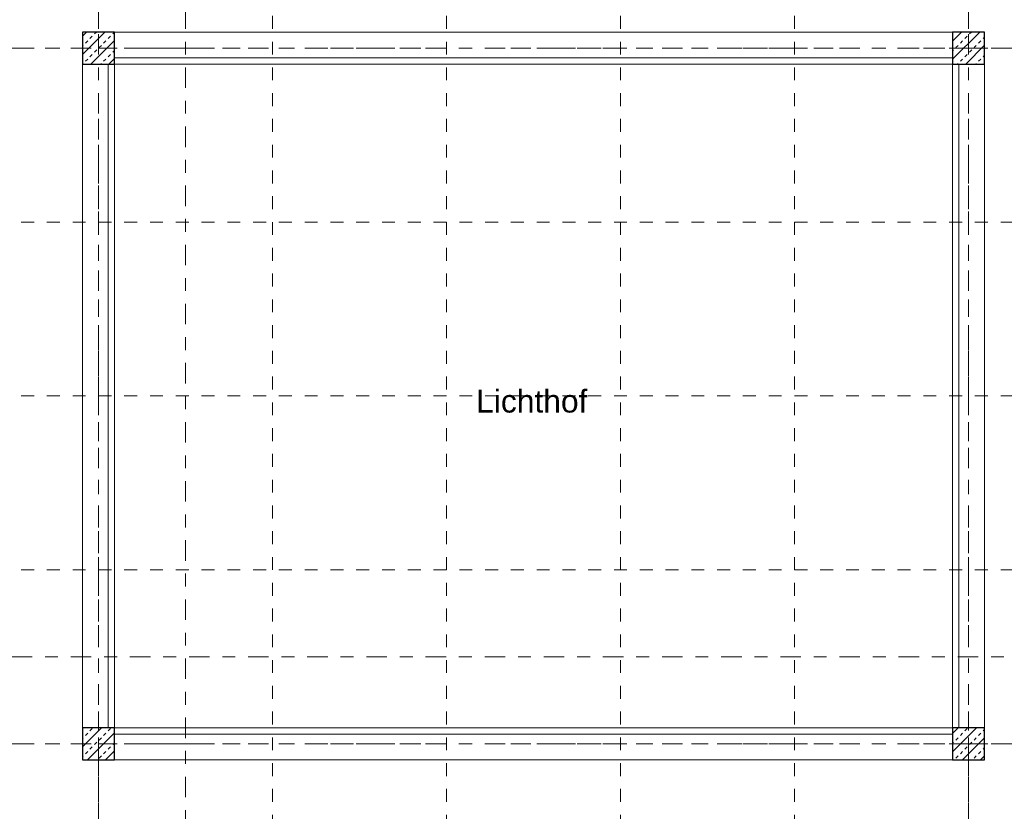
# Model space of a CAD drawing. Header units: metres. Extents: x -45.2 to 14.3, y -31.8 to 10.2.
# Tile 60 of 152: x -23.6 to -15.9, y -14 to -7.9. Entities that reach past the tile are written whole.
import ezdxf

# ---------------------------------------------------------------- set-up
doc = ezdxf.new("R2010")
doc.units = ezdxf.units.M
doc.header["$LTSCALE"] = 0.05
for name, pattern in [('Achsen 01', [5.291531, 3.175, -1.058062, 0.352704, -0.705764]), ('ISO-07 Punktiert', [0.889, 0.127, -0.762]), ('Raster 01', [2, 1, -1]), ('VW-01 Strichlinie kurz', [2, 1, -1])]:
    doc.linetypes.add(name, pattern=pattern)
for name, color, linetype, lineweight in [('013_Beton und Stahlbetonarbeiten-000 Unterzüge', 7, 'ISO-07 Punktiert', 13), ('013_Beton und Stahlbetonarbeiten-340 Innenstützen', 7, 'Continuous', 25), ('AV1-Schnitt Achsen', 7, 'Achsen 01', 18)]:
    doc.layers.add(name, color=color, linetype=linetype, lineweight=lineweight)
for name, color, linetype, lineweight, true_color in [('013_Beton und Stahlbetonarbeiten-000 Überzüge', 7, 'Continuous', 9, 0x888888), ('031_Metallbauarbeiten-340 Ansicht Geländer', 7, 'Continuous', 9, 0xa6a6a6), ('AV1-Achsen', 1, 'Achsen 01', 18, 0xff0000), ('AV1-Raster', 7, 'Raster 01', 9, 0xa6a6a6), ('Beschriftung', 7, 'Continuous', 9, 0x555555)]:
    doc.layers.add(name, color=color, linetype=linetype, lineweight=lineweight, true_color=true_color)
doc.styles.add('Arial', font='arial.ttf')

msp = doc.modelspace()

# ---------------------------------------------------------------- linework, layer by layer
at = {"layer": '013_Beton und Stahlbetonarbeiten-000 Unterzüge', "linetype": 'VW-01 Strichlinie kurz'}
for points in [[(-22.825, -8.225), (-22.825, -7.975), (-16.325, -7.975), (-16.325, -8.225)], [(-23.075, -13.375), (-23.075, -8.225), (-22.825, -8.225), (-22.825, -13.375)], [(-16.325, -13.375), (-16.325, -8.225), (-16.075, -8.225), (-16.075, -13.375)], [(-22.825, -13.625), (-22.825, -13.375), (-16.325, -13.375), (-16.325, -13.625)]]:
    msp.add_lwpolyline(points, close=True, dxfattribs=at)
at = {"layer": '013_Beton und Stahlbetonarbeiten-000 Unterzüge', "linetype": 'Continuous'}
msp.add_lwpolyline([(-23.075, -13.375), (-23.075, -8.225), (-22.825, -8.225), (-22.825, -13.375)], close=True, dxfattribs=at)
at = {"layer": '013_Beton und Stahlbetonarbeiten-000 Überzüge'}
for points in [[(-22.825, -8.225), (-22.825, -7.975), (-16.325, -7.975), (-16.325, -8.225)], [(-23.075, -8.225), (-22.825, -8.225), (-22.825, -13.375), (-23.075, -13.375)], [(-16.325, -13.375), (-16.325, -8.225), (-16.075, -8.225), (-16.075, -13.375)], [(-22.825, -13.625), (-22.825, -13.375), (-16.325, -13.375), (-16.325, -13.625)]]:
    msp.add_lwpolyline(points, close=True, dxfattribs=at)
at = {"layer": '013_Beton und Stahlbetonarbeiten-340 Innenstützen', "color": 251, "linetype": 'Continuous', "lineweight": 13, "true_color": 0x4c4c4c}
for p, q in [((-22.9015, -7.975), (-23.075, -8.1485)), ((-23.0429, -7.975), (-23.075, -8.0071)), ((-23.0163, -8.0257), (-22.9986, -8.008)), ((-22.981, -7.9903), (-22.9657, -7.975)), ((-22.8749, -8.0257), (-22.8572, -8.008)), ((-22.8395, -7.9903), (-22.825, -7.9758)), ((-16.325, -7.9811), (-16.3189, -7.975)), ((-16.1132, -7.975), (-16.325, -8.1868)), ((-16.2547, -7.975), (-16.325, -8.0453)), ((-16.2281, -8.0257), (-16.2104, -8.008)), ((-16.1927, -7.9903), (-16.1774, -7.975)), ((-16.0867, -8.0257), (-16.075, -8.014)), ((-23.075, -8.0843), (-23.0694, -8.0787)), ((-23.0517, -8.061), (-23.034, -8.0433)), ((-22.825, -8.04), (-23.01, -8.225)), ((-22.9456, -8.0964), (-22.9279, -8.0787)), ((-22.9103, -8.061), (-22.8926, -8.0433)), ((-16.2988, -8.0964), (-16.2811, -8.0787)), ((-16.2635, -8.061), (-16.2458, -8.0433)), ((-16.075, -8.0782), (-16.2218, -8.225)), ((-16.1574, -8.0964), (-16.1397, -8.0787)), ((-16.122, -8.061), (-16.1044, -8.0433)), ((-23.0163, -8.1671), (-22.9986, -8.1494)), ((-22.981, -8.1317), (-22.9633, -8.1141)), ((-22.8749, -8.1671), (-22.8572, -8.1494)), ((-22.8395, -8.1317), (-22.825, -8.1172)), ((-16.325, -8.1226), (-16.3165, -8.1141)), ((-16.2281, -8.1671), (-16.2104, -8.1494)), ((-16.1927, -8.1317), (-16.1751, -8.1141)), ((-16.0867, -8.1671), (-16.075, -8.1554)), ((-23.0742, -8.225), (-23.0694, -8.2201)), ((-23.0517, -8.2024), (-23.034, -8.1848)), ((-22.9328, -8.225), (-22.9279, -8.2201)), ((-22.9103, -8.2024), (-22.8926, -8.1848)), ((-22.825, -8.1814), (-22.8686, -8.225)), ((-16.286, -8.225), (-16.2811, -8.2201)), ((-16.2635, -8.2024), (-16.2458, -8.1848)), ((-16.1446, -8.225), (-16.1397, -8.2201)), ((-16.122, -8.2024), (-16.1044, -8.1848)), ((-16.075, -8.2196), (-16.0804, -8.225)), ((-22.9275, -13.375), (-23.075, -13.5225)), ((-23.0689, -13.375), (-23.075, -13.3811)), ((-23.0517, -13.435), (-23.034, -13.4174)), ((-22.825, -13.414), (-23.036, -13.625)), ((-23.0163, -13.3997), (-22.9986, -13.382)), ((-22.9103, -13.435), (-22.8926, -13.4174)), ((-22.8749, -13.3997), (-22.8572, -13.382)), ((-16.1392, -13.375), (-16.325, -13.5608)), ((-16.2806, -13.375), (-16.325, -13.4194)), ((-16.2635, -13.435), (-16.2458, -13.4174)), ((-16.2281, -13.3997), (-16.2104, -13.382)), ((-16.122, -13.435), (-16.1044, -13.4174)), ((-16.0867, -13.3997), (-16.075, -13.388)), ((-23.075, -13.4583), (-23.0694, -13.4527)), ((-22.981, -13.5057), (-22.9633, -13.4881)), ((-22.9456, -13.4704), (-22.9279, -13.4527)), ((-22.8395, -13.5057), (-22.825, -13.4912)), ((-16.325, -13.4966), (-16.3165, -13.4881)), ((-16.2988, -13.4704), (-16.2811, -13.4527)), ((-16.075, -13.4522), (-16.2478, -13.625)), ((-16.1927, -13.5057), (-16.1751, -13.4881)), ((-16.1574, -13.4704), (-16.1397, -13.4527)), ((-23.075, -13.5998), (-23.0694, -13.5941)), ((-23.0517, -13.5765), (-23.034, -13.5588)), ((-23.0163, -13.5411), (-22.9986, -13.5234)), ((-22.9456, -13.6118), (-22.9279, -13.5941)), ((-22.9103, -13.5765), (-22.8926, -13.5588)), ((-22.825, -13.5554), (-22.8946, -13.625)), ((-22.8749, -13.5411), (-22.8572, -13.5234)), ((-16.2988, -13.6118), (-16.2811, -13.5941)), ((-16.2635, -13.5765), (-16.2458, -13.5588)), ((-16.2281, -13.5411), (-16.2104, -13.5234)), ((-16.1574, -13.6118), (-16.1397, -13.5941)), ((-16.122, -13.5765), (-16.1044, -13.5588)), ((-16.075, -13.5936), (-16.1064, -13.625)), ((-16.0867, -13.5411), (-16.075, -13.5294))]:
    msp.add_line(p, q, dxfattribs=at)
at = {"layer": '013_Beton und Stahlbetonarbeiten-340 Innenstützen'}
for points in [[(-22.825, -7.975), (-23.075, -7.975), (-23.075, -8.225), (-22.825, -8.225)], [(-16.075, -7.975), (-16.325, -7.975), (-16.325, -8.225), (-16.075, -8.225)], [(-22.825, -13.375), (-23.075, -13.375), (-23.075, -13.625), (-22.825, -13.625)], [(-16.075, -13.375), (-16.325, -13.375), (-16.325, -13.625), (-16.075, -13.625)]]:
    msp.add_lwpolyline(points, close=True, dxfattribs=at)
at = {"layer": '031_Metallbauarbeiten-340 Ansicht Geländer'}
for points in [[(-22.8756, -8.225), (-22.8256, -8.225), (-22.8256, -13.375), (-22.8756, -13.375)], [(-16.325, -8.175), (-16.325, -8.225), (-22.8256, -8.225), (-22.8256, -8.175)], [(-16.325, -8.225), (-16.275, -8.225), (-16.275, -13.375), (-16.325, -13.375)], [(-16.3244, -13.375), (-16.3244, -13.425), (-22.825, -13.425), (-22.825, -13.375)]]:
    msp.add_lwpolyline(points, close=True, dxfattribs=at)
at = {"layer": 'AV1-Achsen'}
for p, q in [((-22.95, -26.5), (-22.95, 4.9)), ((-16.2, -26.5), (-16.2, 4.9)), ((-43.35, -8.1), (4.2, -8.1)), ((-43.35, -13.5), (4.2, -13.5))]:
    msp.add_line(p, q, dxfattribs=at)
at = {"layer": 'AV1-Raster'}
for p, q in [((-22.95, -22.95), (-22.95, 1.35)), ((-21.6, -22.95), (-21.6, 1.35)), ((-20.25, -22.95), (-20.25, 1.35)), ((-18.9, -22.95), (-18.9, 1.35)), ((-17.55, -22.95), (-17.55, 1.35)), ((-16.2, -22.95), (-16.2, 1.35)), ((1.35, -8.1), (-40.5, -8.1)), ((1.35, -9.45), (-40.5, -9.45)), ((1.35, -10.8), (-40.5, -10.8)), ((1.35, -12.15), (-40.5, -12.15)), ((1.35, -13.5), (-40.5, -13.5))]:
    msp.add_line(p, q, dxfattribs=at)
at = {"layer": 'AV1-Schnitt Achsen'}
for p, q in [((-22.275, -26.3), (-22.275, 4.7)), ((-43.35, -12.825), (4.2, -12.825))]:
    msp.add_line(p, q, dxfattribs=at)

# ---------------------------------------------------------------- texts
at = {"layer": 'Beschriftung', "insert": (-20.0202, -10.931), "char_height": 0.17653, "attachment_point": 7, "style": 'Arial'}
msp.add_mtext('Lichthof', dxfattribs=at)

doc.saveas('drawing.dxf')
